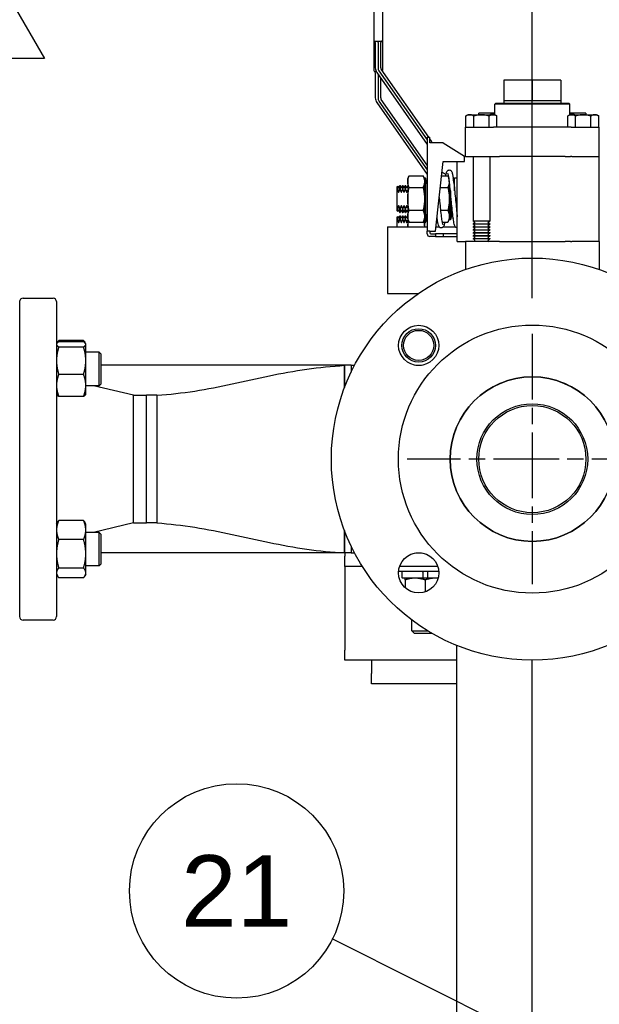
# Paper-space layout 'SHEET_3' of a CAD drawing. Header units: inches. Extents: x 3 to 360, y 8 to 227.
# Tile 12 of 117: x 61 to 72, y 94 to 113. Entities that reach past the tile are written whole.
import ezdxf

# ---------------------------------------------------------------- set-up
doc = ezdxf.new("R2010")
doc.units = ezdxf.units.IN
doc.header["$LTSCALE"] = 10.666667
doc.header["$MEASUREMENT"] = 0
doc.linetypes.add('CHAIN', pattern=[0.7087, 0.4724, -0.0591, 0.1181, -0.0591])
doc.layers.get('0').update_dxf_attribs({"lineweight": 25})
doc.layers.get('DEFPOINTS').update_dxf_attribs({"lineweight": 25})
for name, color, linetype, lineweight in [('Center Mark(ANSI)', 7, 'Continuous', 25), ('DIMEN', 7, 'Continuous', 25), ('TEXT', 7, 'Continuous', 25)]:
    doc.layers.add(name, color=color, linetype=linetype, lineweight=lineweight)
doc.styles.add('Current-ANSI', font='arial.ttf')
doc.styles.get("Standard").update_dxf_attribs({"font": 'arial.ttf'})
doc.dimstyles.new('DEFAULT-ANSI', dxfattribs={"dimscale": 10.666667, "dimtxt": 0.125, "dimasz": 0.1875, "dimexe": 0.125, "dimexo": 0.0625, "dimgap": 0.031496, "dimtad": 0, "dimtih": 1, "dimtoh": 1, "dimrnd": 1e-08, "dimzin": 4, "dimdsep": 46, "dimtxsty": 'Standard', "dimblk": 'Filled-1', "dimcen": 0.09, "dimdle": 0.393701, "dimclrd": 256, "dimclre": 256, "dimclrt": 256, "dimadec": 0, "dimazin": 1, "dimtfac": 1.504, "dimtofl": 0, "dimtmove": 0, "dimatfit": 3, "dimldrblk": 'Filled-1', "dimfxl": 1, "dimtolj": 1, "dimtzin": 4, "dimlwd": 25, "dimlwe": 25, "dimarcsym": 0})

# ---------------------------------------------------------------- blocks, each defined once
blk = doc.blocks.new('Filled-1')
at = {"color": 0}
for p, q in [((0, 0), (-1, 0.25)), ((-1, 0.25), (-1, -0.25)), ((-1, 0), (0, 0)), ((-1, -0.25), (0, 0))]:
    blk.add_line(p, q, dxfattribs=at)
at = {"color": 0, "flags": 128}
blk.add_lwpolyline([(-1, -0.25), (0, 0), (-1, 0.25), (-1, -0.25)], dxfattribs=at)
at = {"color": 0}
blk.add_solid([(-1, -0.25), (0, 0), (-1, 0.25), (-1, -0.25)], dxfattribs=at)
blk = doc.blocks.new('*D62')
at = {"layer": 'DEFPOINTS', "color": 0, "linetype": 'Continuous'}
for p in [(70.554, 116.495), (70.554, 106.935), (52.799, 105.933)]:
    blk.add_point(p, dxfattribs=at)
at = {"layer": 'DIMEN', "linetype": 'Continuous', "lineweight": 25}
for p, q in [((52.799, 106.6), (52.799, 117.828)), ((70.554, 107.602), (70.554, 117.828)), ((54.799, 116.495), (59.774, 116.495)), ((68.554, 116.495), (64.819, 116.495))]:
    blk.add_line(p, q, dxfattribs=at)
at = {"layer": 'DIMEN', "linetype": 'Continuous', "lineweight": 25, "xscale": 2, "yscale": 2, "zscale": 2, "rotation": 180}
blk.add_blockref('Filled-1', (52.799, 116.495), dxfattribs=at)
at = {"layer": 'DIMEN', "linetype": 'Continuous', "lineweight": 25, "xscale": 2, "yscale": 2, "zscale": 2}
blk.add_blockref('Filled-1', (70.554, 116.495), dxfattribs=at)
at = {"layer": 'DIMEN', "linetype": 'Continuous', "lineweight": 25, "insert": (60.11, 117.176), "char_height": 1.3333, "attachment_point": 1}
blk.add_mtext('\\A1;17.76', dxfattribs=at)
blk = doc.blocks.new('*D63')
at = {"layer": 'DEFPOINTS', "color": 0, "linetype": 'Continuous'}
for p in [(88.309, 120.211), (52.799, 105.933), (88.309, 105.933)]:
    blk.add_point(p, dxfattribs=at)
at = {"layer": 'DIMEN', "linetype": 'Continuous', "lineweight": 25}
for p, q in [((52.799, 106.6), (52.799, 121.545)), ((88.309, 106.6), (88.309, 121.545)), ((54.799, 120.211), (69.338, 120.211)), ((86.309, 120.211), (74.251, 120.211))]:
    blk.add_line(p, q, dxfattribs=at)
at = {"layer": 'DIMEN', "linetype": 'Continuous', "lineweight": 25, "xscale": 2, "yscale": 2, "zscale": 2, "rotation": 180}
blk.add_blockref('Filled-1', (52.799, 120.211), dxfattribs=at)
at = {"layer": 'DIMEN', "linetype": 'Continuous', "lineweight": 25, "xscale": 2, "yscale": 2, "zscale": 2}
blk.add_blockref('Filled-1', (88.309, 120.211), dxfattribs=at)
at = {"layer": 'DIMEN', "linetype": 'Continuous', "lineweight": 25, "insert": (69.674, 120.893), "char_height": 1.3333, "attachment_point": 1}
blk.add_mtext('\\A1;35.51', dxfattribs=at)
blk = doc.blocks.new('Balloon142')
at = {"layer": 'DIMEN', "linetype": 'Continuous', "lineweight": 25}
for p, q in [((6.8077, 8.6955), (6.2642, 8.9676)), ((6.8217, 8.7235), (6.7937, 8.6676)), ((6.9195, 8.6396), (6.8217, 8.7235)), ((6.8077, 8.6955), (6.9195, 8.6396)), ((6.7937, 8.6676), (6.9195, 8.6396))]:
    blk.add_line(p, q, dxfattribs=at)
at = {"layer": 'DIMEN', "linetype": 'Continuous', "lineweight": 25, "flags": 128}
blk.add_lwpolyline([(6.7937, 8.6676), (6.9195, 8.6396), (6.8217, 8.7235), (6.7937, 8.6676)], dxfattribs=at)
at = {"layer": 'DIMEN'}
blk.add_circle((6.0971, 9.0512), 0.1875, dxfattribs=at)
blk.add_solid([(6.7937, 8.6676), (6.9195, 8.6396), (6.8217, 8.7235), (6.7937, 8.6676)], dxfattribs=at)
at = {"layer": 'DIMEN', "insert": (6.0971, 9.0512), "char_height": 0.125, "attachment_point": 5, "style": 'Current-ANSI'}
blk.add_mtext('21', dxfattribs=at)
blk = doc.blocks.new('Revision Tag5')
at = {"layer": 'TEXT'}
for p, q in [((5.3391, 10.5069), (5.55, 10.8723)), ((5.55, 10.8723), (5.761, 10.5069)), ((5.761, 10.5069), (5.3391, 10.5069))]:
    blk.add_line(p, q, dxfattribs=at)
at = {"layer": 'TEXT', "insert": (5.5214, 10.566), "char_height": 0.125, "attachment_point": 7, "style": 'Current-ANSI'}
blk.add_mtext('1', dxfattribs=at)

psp = doc.layouts.new('SHEET_3')

# ---------------------------------------------------------------- linework, layer by layer
for p, q in [((67.599, 115.312), (67.599, 112.412)), ((67.759, 115.312), (67.759, 112.412)), ((67.599, 112.41), (67.599, 111.85)), ((67.739, 112.392), (67.619, 112.392)), ((67.759, 112.412), (67.759, 111.85)), ((67.624, 112.372), (67.624, 111.899)), ((67.674, 112.372), (67.674, 111.899)), ((67.724, 111.899), (67.724, 112.372)), ((67.692, 111.842), (68.591, 110.558)), ((68.621, 110.602), (67.733, 111.871)), ((67.641, 111.83), (67.619, 111.83)), ((67.624, 111.81), (67.624, 111.337)), ((67.651, 111.813), (68.591, 110.471)), ((67.674, 111.781), (67.674, 111.337)), ((67.724, 111.337), (67.724, 111.709)), ((70.554, 111.666), (70.024, 111.666)), ((70.024, 111.666), (70.024, 111.286)), ((70.554, 111.666), (70.554, 111.286)), ((71.084, 111.666), (70.554, 111.666)), ((71.084, 111.666), (71.084, 111.286)), ((68.591, 110.083), (67.733, 111.308)), ((70.024, 111.286), (70.271, 111.286)), ((70.024, 111.286), (70.024, 111.286)), ((70.024, 111.286), (70.024, 111.242)), ((70.271, 111.286), (70.307, 111.286)), ((70.307, 111.286), (70.554, 111.286)), ((70.554, 111.286), (70.801, 111.286)), ((70.801, 111.286), (70.837, 111.286)), ((70.837, 111.286), (71.084, 111.286)), ((71.084, 111.286), (71.085, 111.286)), ((71.085, 111.286), (71.085, 111.242)), ((67.651, 111.251), (68.591, 109.908)), ((67.692, 111.279), (68.591, 109.996)), ((69.874, 111.242), (69.854, 111.222)), ((71.254, 111.222), (69.854, 111.222)), ((69.854, 111.022), (69.854, 111.222)), ((69.874, 111.242), (71.234, 111.242)), ((71.234, 111.242), (71.254, 111.222)), ((71.254, 111.022), (71.254, 111.222)), ((69.354, 111.022), (69.316, 111)), ((69.316, 110.792), (69.316, 111)), ((69.354, 111.022), (69.604, 111.022)), ((69.46, 110.792), (69.46, 111)), ((69.854, 111.055), (69.554, 111.055)), ((69.604, 111.022), (69.854, 111.022)), ((69.749, 110.792), (69.749, 111)), ((69.854, 111.022), (69.893, 111)), ((69.893, 110.792), (69.893, 111)), ((71.254, 111.022), (71.216, 111)), ((71.216, 110.792), (71.216, 111)), ((71.554, 111.055), (71.254, 111.055)), ((71.254, 111.022), (71.504, 111.022)), ((71.36, 110.792), (71.36, 111)), ((71.504, 111.022), (71.754, 111.022)), ((71.649, 110.792), (71.649, 111)), ((71.754, 111.022), (71.793, 111)), ((71.793, 110.792), (71.793, 111)), ((69.304, 110.792), (69.828, 110.792)), ((69.304, 110.242), (69.304, 110.792)), ((69.94, 110.792), (69.828, 110.792)), ((71.169, 110.792), (69.94, 110.792)), ((71.281, 110.792), (71.169, 110.792)), ((71.281, 110.792), (71.804, 110.792)), ((71.804, 110.242), (71.804, 110.792)), ((68.591, 110.602), (68.591, 108.852)), ((68.591, 110.602), (68.641, 110.602)), ((68.641, 110.502), (68.641, 110.602)), ((68.673, 110.528), (68.641, 110.574)), ((68.891, 110.502), (68.641, 110.502)), ((68.891, 110.502), (69.291, 110.252)), ((69.291, 110.152), (69.291, 110.252)), ((69.304, 110.242), (69.291, 110.242)), ((69.304, 110.242), (69.828, 110.242)), ((69.448, 110.242), (69.448, 109.039)), ((69.761, 110.242), (69.761, 109.039)), ((69.828, 110.242), (69.94, 110.242)), ((71.169, 110.242), (69.94, 110.242)), ((71.169, 110.242), (71.264, 110.242)), ((71.292, 110.242), (71.264, 110.242)), ((71.292, 110.242), (71.804, 110.242)), ((71.292, 110.242), (71.804, 110.242)), ((71.804, 108.662), (71.804, 110.242)), ((68.747, 108.852), (68.891, 110.152)), ((68.891, 110.152), (69.291, 110.152)), ((69.154, 108.662), (69.154, 110.152)), ((68.228, 109.827), (68.255, 109.886)), ((68.228, 109.827), (68.228, 109.077)), ((68.255, 109.886), (68.514, 109.886)), ((68.541, 109.827), (68.514, 109.886)), ((68.541, 109.842), (68.541, 109.062)), ((68.561, 109.842), (68.541, 109.842)), ((68.561, 109.842), (68.561, 109.062)), ((68.591, 109.732), (68.561, 109.842)), ((68.862, 109.886), (68.977, 109.886)), ((68.891, 109.94), (68.868, 109.94)), ((68.891, 109.94), (68.943, 109.908)), ((68.996, 109.846), (68.977, 109.886)), ((69.079, 109.825), (69.084, 109.842)), ((69.084, 109.788), (69.084, 109.842)), ((69.084, 109.842), (69.104, 109.842)), ((69.104, 109.607), (69.104, 109.842)), ((69.104, 109.607), (69.104, 109.842)), ((69.154, 109.842), (69.104, 109.842)), ((68.034, 109.672), (68.046, 109.688)), ((68.034, 109.578), (68.034, 109.672)), ((68.046, 109.688), (68.046, 109.605)), ((68.053, 109.675), (68.046, 109.688)), ((68.066, 109.675), (68.081, 109.702)), ((68.081, 109.626), (68.081, 109.702)), ((68.081, 109.702), (68.087, 109.702)), ((68.087, 109.702), (68.087, 109.626)), ((68.103, 109.675), (68.087, 109.702)), ((68.116, 109.675), (68.131, 109.702)), ((68.131, 109.626), (68.131, 109.702)), ((68.131, 109.702), (68.137, 109.702)), ((68.137, 109.702), (68.137, 109.626)), ((68.153, 109.675), (68.137, 109.702)), ((68.166, 109.675), (68.181, 109.702)), ((68.181, 109.626), (68.181, 109.702)), ((68.181, 109.702), (68.187, 109.702)), ((68.187, 109.702), (68.187, 109.626)), ((68.203, 109.675), (68.187, 109.702)), ((68.216, 109.675), (68.228, 109.697)), ((68.255, 109.669), (68.514, 109.669)), ((68.838, 109.669), (68.977, 109.669)), ((69.004, 109.786), (69.004, 109.062)), ((68.034, 109.327), (68.034, 109.578)), ((68.081, 109.626), (68.087, 109.626)), ((68.131, 109.626), (68.137, 109.626)), ((68.181, 109.626), (68.187, 109.626)), ((69.024, 109.607), (69.024, 109.062)), ((68.034, 109.233), (68.034, 109.327)), ((68.046, 109.3), (68.046, 109.217)), ((68.087, 109.279), (68.081, 109.279)), ((68.081, 109.202), (68.081, 109.279)), ((68.087, 109.279), (68.087, 109.202)), ((68.137, 109.279), (68.131, 109.279)), ((68.131, 109.202), (68.131, 109.279)), ((68.137, 109.279), (68.137, 109.202)), ((68.187, 109.279), (68.181, 109.279)), ((68.181, 109.202), (68.181, 109.279)), ((68.187, 109.279), (68.187, 109.202)), ((69.054, 109.298), (69.054, 109.172)), ((69.054, 109.172), (69.054, 109.298)), ((68.034, 109.233), (68.046, 109.217)), ((68.034, 109.109), (68.046, 109.126)), ((68.034, 109.015), (68.034, 109.109)), ((68.053, 109.23), (68.046, 109.217)), ((68.046, 109.126), (68.046, 109.042)), ((68.053, 109.113), (68.046, 109.126)), ((68.066, 109.23), (68.081, 109.202)), ((68.066, 109.113), (68.081, 109.14)), ((68.081, 109.202), (68.087, 109.202)), ((68.081, 109.063), (68.081, 109.14)), ((68.081, 109.14), (68.087, 109.14)), ((68.103, 109.23), (68.087, 109.202)), ((68.087, 109.14), (68.087, 109.063)), ((68.103, 109.113), (68.087, 109.14)), ((68.116, 109.23), (68.131, 109.202)), ((68.116, 109.113), (68.131, 109.14)), ((68.131, 109.202), (68.137, 109.202)), ((68.131, 109.063), (68.131, 109.14)), ((68.131, 109.14), (68.137, 109.14)), ((68.153, 109.23), (68.137, 109.202)), ((68.137, 109.14), (68.137, 109.063)), ((68.153, 109.113), (68.137, 109.14)), ((68.166, 109.23), (68.181, 109.202)), ((68.166, 109.113), (68.181, 109.14)), ((68.181, 109.202), (68.187, 109.202)), ((68.181, 109.063), (68.181, 109.14)), ((68.181, 109.14), (68.187, 109.14)), ((68.203, 109.23), (68.187, 109.202)), ((68.187, 109.14), (68.187, 109.063)), ((68.203, 109.113), (68.187, 109.14)), ((68.216, 109.23), (68.228, 109.207)), ((68.216, 109.113), (68.228, 109.135)), ((68.514, 109.236), (68.255, 109.236)), ((68.591, 109.172), (68.561, 109.062)), ((68.581, 109.063), (68.581, 109.135)), ((68.582, 109.14), (68.587, 109.14)), ((68.587, 109.14), (68.587, 109.063)), ((68.591, 109.133), (68.587, 109.14)), ((68.977, 109.236), (68.841, 109.236)), ((69.054, 109.172), (69.024, 109.062)), ((69.054, 109.172), (69.079, 109.082)), ((67.854, 108.93), (68.591, 108.93)), ((67.854, 108.93), (67.854, 107.69)), ((68.034, 108.93), (68.034, 109.015)), ((68.081, 109.063), (68.087, 109.063)), ((68.131, 109.063), (68.137, 109.063)), ((68.181, 109.063), (68.187, 109.063)), ((68.228, 109.077), (68.255, 109.019)), ((68.228, 109.077), (68.228, 108.93)), ((68.255, 109.019), (68.514, 109.019)), ((68.541, 109.077), (68.514, 109.019)), ((68.541, 109.062), (68.541, 108.93)), ((68.561, 109.062), (68.541, 109.062)), ((68.581, 109.063), (68.587, 109.063)), ((68.755, 108.93), (68.818, 108.93)), ((68.765, 109.019), (68.789, 109.019)), ((68.87, 109.019), (68.977, 109.019)), ((68.89, 108.93), (69.118, 108.93)), ((69.004, 109.077), (68.977, 109.019)), ((69.024, 109.062), (69.004, 109.062)), ((69.761, 109.039), (69.448, 109.039)), ((69.478, 109.022), (69.448, 109.039)), ((69.478, 109.008), (69.448, 108.99)), ((69.448, 108.99), (69.761, 108.99)), ((69.448, 108.99), (69.448, 108.983)), ((69.761, 108.983), (69.448, 108.983)), ((69.478, 108.966), (69.448, 108.983)), ((69.478, 108.952), (69.448, 108.935)), ((69.448, 108.935), (69.761, 108.935)), ((69.448, 108.935), (69.448, 108.928)), ((69.761, 108.928), (69.448, 108.928)), ((69.478, 108.91), (69.448, 108.928)), ((69.73, 109.022), (69.761, 109.039)), ((69.73, 109.008), (69.761, 108.99)), ((69.73, 108.966), (69.761, 108.983)), ((69.73, 108.952), (69.761, 108.935)), ((69.73, 108.91), (69.761, 108.928)), ((69.761, 108.99), (69.761, 108.983)), ((69.761, 108.935), (69.761, 108.928)), ((68.591, 108.802), (68.591, 108.852)), ((68.641, 108.852), (68.591, 108.852)), ((68.641, 108.852), (68.747, 108.852)), ((68.641, 108.852), (68.641, 108.822)), ((68.747, 108.752), (68.641, 108.752)), ((68.661, 108.802), (68.747, 108.802)), ((68.747, 108.802), (68.747, 108.752)), ((68.891, 108.802), (68.747, 108.802)), ((68.747, 108.752), (68.891, 108.752)), ((68.891, 108.802), (68.891, 108.752)), ((69.154, 108.802), (68.891, 108.802)), ((68.891, 108.752), (69.154, 108.752)), ((69.478, 108.897), (69.448, 108.879)), ((69.448, 108.879), (69.761, 108.879)), ((69.448, 108.879), (69.448, 108.872)), ((69.761, 108.872), (69.448, 108.872)), ((69.478, 108.855), (69.448, 108.872)), ((69.478, 108.841), (69.448, 108.824)), ((69.448, 108.824), (69.761, 108.824)), ((69.448, 108.824), (69.448, 108.817)), ((69.761, 108.817), (69.448, 108.817)), ((69.478, 108.799), (69.448, 108.817)), ((69.478, 108.785), (69.448, 108.768)), ((69.448, 108.768), (69.761, 108.768)), ((69.448, 108.768), (69.448, 108.761)), ((69.761, 108.761), (69.448, 108.761)), ((69.478, 108.744), (69.448, 108.761)), ((69.478, 108.73), (69.448, 108.713)), ((69.73, 108.897), (69.761, 108.879)), ((69.73, 108.855), (69.761, 108.872)), ((69.73, 108.841), (69.761, 108.824)), ((69.73, 108.799), (69.761, 108.817)), ((69.73, 108.785), (69.761, 108.768)), ((69.73, 108.744), (69.761, 108.761)), ((69.73, 108.73), (69.761, 108.713)), ((69.761, 108.879), (69.761, 108.872)), ((69.761, 108.824), (69.761, 108.817)), ((69.761, 108.768), (69.761, 108.761)), ((69.154, 108.662), (69.304, 108.662)), ((69.828, 108.662), (69.304, 108.662)), ((69.304, 108.662), (69.304, 108.135)), ((69.448, 108.713), (69.761, 108.713)), ((69.448, 108.713), (69.448, 108.706)), ((69.761, 108.706), (69.448, 108.706)), ((69.478, 108.688), (69.448, 108.706)), ((69.478, 108.674), (69.457, 108.662)), ((69.73, 108.688), (69.761, 108.706)), ((69.73, 108.674), (69.751, 108.662)), ((69.761, 108.713), (69.761, 108.706)), ((69.94, 108.662), (69.828, 108.662)), ((69.94, 108.662), (71.169, 108.662)), ((71.264, 108.662), (71.169, 108.662)), ((71.264, 108.662), (71.292, 108.662)), ((71.804, 108.662), (71.292, 108.662)), ((71.804, 108.662), (71.292, 108.662)), ((71.804, 108.662), (71.804, 108.135)), ((67.854, 107.69), (68.43, 107.69)), ((60.987, 101.662), (60.987, 107.537)), ((61.049, 107.6), (61.612, 107.6)), ((61.674, 107.537), (61.674, 101.662)), ((61.674, 106.748), (61.679, 106.756)), ((61.679, 106.756), (61.691, 106.777)), ((62.179, 106.812), (61.716, 106.812)), ((62.179, 106.789), (61.716, 106.789)), ((62.217, 106.756), (62.205, 106.777)), ((62.221, 106.748), (62.217, 106.756)), ((62.221, 106.74), (62.221, 106.748)), ((62.221, 106.436), (62.221, 106.74)), ((62.179, 106.691), (61.716, 106.691)), ((62.471, 106.592), (62.221, 106.592)), ((62.471, 105.967), (62.471, 106.592)), ((62.502, 106.561), (62.471, 106.592)), ((62.502, 106.561), (62.502, 105.998)), ((62.221, 105.975), (62.221, 106.436)), ((67.049, 106.35), (62.502, 106.35)), ((67.049, 106.35), (67.049, 105.933)), ((67.049, 105.933), (67.049, 106.35)), ((67.174, 106.35), (67.049, 106.35)), ((67.174, 106.35), (67.174, 106.224)), ((67.174, 106.35), (67.238, 106.35)), ((67.174, 106.35), (67.174, 106.224)), ((68.381, 106.35), (68.485, 106.35)), ((62.179, 106.181), (61.716, 106.181)), ((62.221, 105.811), (62.221, 105.975)), ((62.471, 105.967), (62.221, 105.967)), ((63.112, 105.79), (62.367, 105.967)), ((62.502, 105.998), (62.471, 105.967)), ((61.674, 105.811), (61.679, 105.803)), ((62.221, 105.811), (62.217, 105.803)), ((63.112, 103.41), (63.112, 105.79)), ((63.112, 105.79), (63.353, 105.79)), ((63.353, 103.41), (63.353, 105.79)), ((63.353, 103.41), (63.353, 105.79)), ((63.549, 105.79), (63.353, 105.79)), ((63.549, 105.79), (63.549, 103.41)), ((63.549, 105.79), (63.549, 103.41)), ((62.179, 105.769), (61.716, 105.769)), ((61.674, 103.389), (61.691, 103.418)), ((62.179, 103.453), (61.716, 103.453)), ((62.221, 103.389), (62.205, 103.418)), ((62.221, 103.277), (62.221, 103.389)), ((63.112, 103.41), (62.367, 103.233)), ((63.112, 103.41), (63.353, 103.41)), ((63.549, 103.41), (63.353, 103.41)), ((62.221, 102.835), (62.221, 103.277)), ((62.471, 103.233), (62.221, 103.233)), ((62.471, 102.608), (62.471, 103.233)), ((62.502, 103.202), (62.471, 103.233)), ((67.049, 103.267), (67.049, 102.85)), ((67.049, 102.85), (67.049, 103.267)), ((62.179, 103.102), (61.716, 103.102)), ((62.502, 103.202), (62.502, 102.639)), ((67.049, 102.85), (62.502, 102.85)), ((67.174, 102.85), (67.049, 102.85)), ((67.054, 102.85), (67.054, 102.79)), ((67.174, 102.976), (67.174, 102.85)), ((67.174, 102.976), (67.174, 102.85)), ((67.174, 102.85), (67.238, 102.85)), ((68.381, 102.85), (68.485, 102.85)), ((62.221, 102.479), (62.221, 102.835)), ((67.054, 102.6), (67.054, 102.79)), ((62.179, 102.569), (61.716, 102.569)), ((62.471, 102.608), (62.221, 102.608)), ((62.221, 102.452), (62.221, 102.479)), ((62.502, 102.639), (62.471, 102.608)), ((67.382, 102.6), (67.054, 102.6)), ((67.054, 102.6), (67.054, 102.35)), ((68.807, 102.505), (68.059, 102.505)), ((68.788, 102.6), (68.078, 102.6)), ((68.12, 102.491), (68.12, 102.394)), ((68.512, 102.491), (68.512, 102.394)), ((68.597, 102.491), (68.597, 102.394)), ((61.674, 102.452), (61.691, 102.423)), ((62.179, 102.388), (61.716, 102.388)), ((62.221, 102.452), (62.205, 102.423)), ((67.054, 102.35), (67.054, 101.04)), ((68.512, 102.38), (68.134, 102.38)), ((68.179, 102.346), (68.179, 102.202)), ((68.597, 102.38), (68.512, 102.38)), ((68.554, 102.346), (68.554, 102.124)), ((68.795, 102.38), (68.597, 102.38)), ((61.049, 101.6), (61.612, 101.6)), ((68.304, 101.4), (68.304, 101.6)), ((68.304, 101.4), (68.599, 101.4)), ((68.354, 101.35), (68.304, 101.4)), ((68.683, 101.35), (68.354, 101.35)), ((67.054, 100.85), (67.054, 101.04)), ((69.14, 101.127), (69.14, 68.097)), ((69.14, 100.85), (67.054, 100.85)), ((67.554, 100.85), (67.554, 100.602)), ((70.554, 68.097), (70.554, 100.85)), ((67.554, 100.412), (67.554, 100.602)), ((69.14, 100.412), (67.554, 100.412))]:
    psp.add_line(p, q)
for centre, radius in [((70.554, 104.6), 3.75), ((70.554, 104.6), 2.5), ((68.433, 106.721), 0.375), ((68.433, 106.721), 0.312), ((68.433, 106.721), 0.281), ((70.554, 104.6), 1.535), ((70.554, 104.6), 1.534), ((70.554, 104.6), 1.033), ((70.554, 104.6), 1.033), ((70.554, 104.6), 1), ((68.433, 102.479), 0.375)]:
    psp.add_circle(centre, radius)
for centre, radius, start, end in [((67.619, 112.412), 0.02, 180, 270), ((67.619, 112.41), 0.02, 180, 247.9757), ((67.604, 112.372), 0.02, 0, 67.9757), ((67.654, 112.372), 0.02, 0, 90), ((67.744, 112.372), 0.02, 97.1808, 180), ((67.739, 112.412), 0.02, 270, 0), ((67.739, 112.412), 0.02, 277.1808, 0), ((67.619, 111.85), 0.02, 180, 270), ((67.619, 111.847), 0.02, 180, 247.9757), ((67.774, 111.899), 0.15, 180, 215), ((67.774, 111.899), 0.1, 180, 215), ((67.774, 111.899), 0.05, 180, 215), ((67.739, 111.85), 0.02, 325.2993, 0), ((67.739, 111.85), 0.02, 325.85, 0), ((67.604, 111.81), 0.02, 0, 67.9757), ((67.774, 111.337), 0.15, 180, 215), ((67.774, 111.337), 0.1, 180, 215), ((67.774, 111.337), 0.05, 180, 215), ((68.591, 110.471), 0.1, 18.3789, 35), ((68.059, 109.679), 0.00722, 210, 330), ((68.109, 109.679), 0.00722, 210, 330), ((68.159, 109.679), 0.00722, 210, 330), ((68.209, 109.679), 0.00722, 210, 330), ((68.059, 109.226), 0.00722, 30, 150), ((68.059, 109.116), 0.00722, 210, 330), ((68.109, 109.226), 0.00722, 30, 150), ((68.109, 109.116), 0.00722, 210, 330), ((68.159, 109.226), 0.00722, 30, 150), ((68.159, 109.116), 0.00722, 210, 330), ((68.209, 109.226), 0.00722, 30, 150), ((68.209, 109.116), 0.00722, 210, 330), ((69.474, 109.015), 0.00802, 300, 60), ((69.474, 108.959), 0.00802, 300, 60), ((69.474, 108.904), 0.00802, 300, 60), ((69.734, 109.015), 0.00802, 120, 240), ((69.734, 108.959), 0.00802, 120, 240), ((69.734, 108.904), 0.00802, 120, 240), ((68.641, 108.802), 0.05, 180, 270), ((68.661, 108.822), 0.02, 180, 270), ((69.474, 108.848), 0.00802, 300, 60), ((69.474, 108.792), 0.00802, 300, 60), ((69.474, 108.737), 0.00802, 300, 60), ((69.734, 108.848), 0.00802, 120, 240), ((69.734, 108.792), 0.00802, 120, 240), ((69.734, 108.737), 0.00802, 120, 240), ((69.474, 108.681), 0.00802, 300, 60), ((69.734, 108.681), 0.00802, 120, 240), ((61.049, 107.537), 0.0625, 90, 180), ((61.612, 107.537), 0.0625, 0, 90), ((70.554, 104.6), 1.534, 0, 180), ((70.554, 104.6), 1.534, 180, 0), ((68.134, 102.491), 0.0143, 90, 180), ((68.134, 102.394), 0.0143, 180, 270), ((61.049, 101.662), 0.0625, 180, 270), ((61.612, 101.662), 0.0625, 270, 0)]:
    psp.add_arc(centre, radius, start, end)
for points, knots in [([(67.599, 112.412), (67.599, 112.412), (67.599, 112.412), (67.599, 112.412), (67.599, 112.412), (67.599, 112.412), (67.599, 112.411), (67.599, 112.411), (67.599, 112.411), (67.599, 112.411), (67.599, 112.411), (67.599, 112.41), (67.599, 112.41), (67.599, 112.41), (67.599, 112.41), (67.599, 112.41)], [0, 0, 0, 0, 0.00556877, 0.00556877, 0.0105885, 0.0105885, 0.01372583, 0.01372583, 0.01568666, 0.01568666, 0.01960833, 0.01960833, 0.025883, 0.025883, 0.03137333, 0.03137333, 0.03137333, 0.03137333]), ([(67.599, 111.85), (67.599, 111.85), (67.599, 111.85), (67.599, 111.85), (67.599, 111.849), (67.599, 111.849), (67.599, 111.849), (67.599, 111.849), (67.599, 111.849), (67.599, 111.848), (67.599, 111.848), (67.599, 111.848), (67.599, 111.847), (67.599, 111.847), (67.599, 111.847), (67.599, 111.847)], [0, 0, 0, 0, 0.00556877, 0.00556877, 0.0105885, 0.0105885, 0.01372583, 0.01372583, 0.01568666, 0.01568666, 0.01960833, 0.01960833, 0.025883, 0.025883, 0.03137333, 0.03137333, 0.03137333, 0.03137333]), ([(68.939, 109.886), (68.943, 109.91), (68.948, 109.93), (68.957, 109.958), (68.961, 109.968), (68.975, 109.982), (68.979, 109.985), (68.986, 109.989), (68.99, 109.99), (69.001, 109.993), (69.009, 109.993), (69.022, 109.989), (69.027, 109.986), (69.036, 109.98), (69.04, 109.976), (69.047, 109.967), (69.049, 109.961), (69.058, 109.941), (69.062, 109.924), (69.07, 109.883), (69.074, 109.862), (69.083, 109.799), (69.089, 109.753), (69.1, 109.654), (69.105, 109.601), (69.115, 109.494), (69.121, 109.439), (69.131, 109.333), (69.136, 109.281), (69.145, 109.192), (69.15, 109.153), (69.154, 109.119)], [7.404074, 7.404074, 7.404074, 7.404074, 7.756966, 7.756966, 8.007569, 8.007569, 8.069617, 8.069617, 8.118479, 8.118479, 8.199892, 8.199892, 8.273197, 8.273197, 8.35608, 8.35608, 8.483861, 8.483861, 8.830979, 8.830979, 9.11183, 9.11183, 9.558497, 9.558497, 9.978167, 9.978167, 10.390836, 10.390836, 10.799197, 10.799197, 11.153007, 11.153007, 11.153007, 11.153007]), ([(69.154, 108.912), (69.147, 108.912), (69.14, 108.914), (69.129, 108.92), (69.125, 108.923), (69.117, 108.931), (69.114, 108.935), (69.108, 108.947), (69.105, 108.954), (69.094, 108.986), (69.088, 109.018), (69.076, 109.1), (69.07, 109.15), (69.059, 109.253), (69.053, 109.306), (69.045, 109.39), (69.042, 109.421), (69.034, 109.507), (69.029, 109.562), (69.019, 109.663), (69.013, 109.711), (69.003, 109.794), (68.998, 109.831), (68.989, 109.888), (68.984, 109.909), (68.979, 109.923), (68.978, 109.925), (68.978, 109.925)], [0, 0, 0, 0, 0.078013, 0.078013, 0.152268, 0.152268, 0.247249, 0.247249, 0.433148, 0.433148, 0.924025, 0.924025, 1.407637, 1.407637, 1.825815, 1.825815, 2.063247, 2.063247, 2.478828, 2.478828, 2.884909, 2.884909, 3.286487, 3.286487, 3.677708, 3.677708, 3.814203, 3.814203, 3.814203, 3.814203]), ([(68.053, 109.584), (68.053, 109.583), (68.054, 109.582), (68.055, 109.58), (68.056, 109.579), (68.058, 109.578), (68.059, 109.578), (68.06, 109.578), (68.061, 109.578), (68.062, 109.579), (68.063, 109.58), (68.065, 109.582), (68.065, 109.583), (68.066, 109.584)], [0.01991962, 0.01991962, 0.01991962, 0.01991962, 0.02347909, 0.02347909, 0.0265162, 0.0265162, 0.02874734, 0.02874734, 0.03097849, 0.03097849, 0.0340156, 0.0340156, 0.03757507, 0.03757507, 0.03757507, 0.03757507]), ([(68.103, 109.584), (68.103, 109.583), (68.104, 109.582), (68.105, 109.58), (68.106, 109.579), (68.108, 109.578), (68.109, 109.578), (68.11, 109.578), (68.111, 109.578), (68.112, 109.579), (68.113, 109.58), (68.115, 109.582), (68.115, 109.583), (68.116, 109.584)], [0.01991962, 0.01991962, 0.01991962, 0.01991962, 0.02347909, 0.02347909, 0.0265162, 0.0265162, 0.02874734, 0.02874734, 0.03097849, 0.03097849, 0.0340156, 0.0340156, 0.03757507, 0.03757507, 0.03757507, 0.03757507]), ([(68.153, 109.584), (68.153, 109.583), (68.154, 109.582), (68.155, 109.58), (68.156, 109.579), (68.158, 109.578), (68.159, 109.578), (68.16, 109.578), (68.161, 109.578), (68.162, 109.579), (68.163, 109.58), (68.165, 109.582), (68.165, 109.583), (68.166, 109.584)], [0.01991962, 0.01991962, 0.01991962, 0.01991962, 0.02347909, 0.02347909, 0.0265162, 0.0265162, 0.02874734, 0.02874734, 0.03097849, 0.03097849, 0.0340156, 0.0340156, 0.03757507, 0.03757507, 0.03757507, 0.03757507]), ([(68.203, 109.584), (68.203, 109.583), (68.204, 109.582), (68.205, 109.58), (68.206, 109.579), (68.208, 109.578), (68.209, 109.578), (68.21, 109.578), (68.211, 109.578), (68.212, 109.579), (68.213, 109.58), (68.215, 109.582), (68.215, 109.583), (68.216, 109.584)], [0.01991962, 0.01991962, 0.01991962, 0.01991962, 0.02347909, 0.02347909, 0.0265162, 0.0265162, 0.02874734, 0.02874734, 0.03097849, 0.03097849, 0.0340156, 0.0340156, 0.03757507, 0.03757507, 0.03757507, 0.03757507]), ([(68.817, 109.48), (68.819, 109.457), (68.821, 109.433), (68.828, 109.356), (68.834, 109.303), (68.844, 109.206), (68.849, 109.161), (68.859, 109.083), (68.864, 109.05), (68.871, 109.013), (68.873, 109.003), (68.877, 108.989), (68.879, 108.983), (68.881, 108.98), (68.881, 108.979), (68.881, 108.979)], [2.042927, 2.042927, 2.042927, 2.042927, 2.223752, 2.223752, 2.632074, 2.632074, 3.037128, 3.037128, 3.43861, 3.43861, 3.628961, 3.628961, 3.800269, 3.800269, 3.867584, 3.867584, 3.867584, 3.867584]), ([(68.066, 109.321), (68.065, 109.322), (68.065, 109.323), (68.063, 109.325), (68.062, 109.326), (68.061, 109.327), (68.06, 109.327), (68.059, 109.327), (68.058, 109.327), (68.056, 109.326), (68.055, 109.325), (68.054, 109.323), (68.053, 109.322), (68.053, 109.321)], [0.01991962, 0.01991962, 0.01991962, 0.01991962, 0.02347909, 0.02347909, 0.0265162, 0.0265162, 0.02874734, 0.02874734, 0.03097849, 0.03097849, 0.0340156, 0.0340156, 0.03757507, 0.03757507, 0.03757507, 0.03757507]), ([(68.116, 109.321), (68.115, 109.322), (68.115, 109.323), (68.113, 109.325), (68.112, 109.326), (68.111, 109.327), (68.11, 109.327), (68.109, 109.327), (68.108, 109.327), (68.106, 109.326), (68.105, 109.325), (68.104, 109.323), (68.103, 109.322), (68.103, 109.321)], [0.01991962, 0.01991962, 0.01991962, 0.01991962, 0.02347909, 0.02347909, 0.0265162, 0.0265162, 0.02874734, 0.02874734, 0.03097849, 0.03097849, 0.0340156, 0.0340156, 0.03757507, 0.03757507, 0.03757507, 0.03757507]), ([(68.166, 109.321), (68.165, 109.322), (68.165, 109.323), (68.163, 109.325), (68.162, 109.326), (68.161, 109.327), (68.16, 109.327), (68.159, 109.327), (68.158, 109.327), (68.156, 109.326), (68.155, 109.325), (68.154, 109.323), (68.153, 109.322), (68.153, 109.321)], [0.01991962, 0.01991962, 0.01991962, 0.01991962, 0.02347909, 0.02347909, 0.0265162, 0.0265162, 0.02874734, 0.02874734, 0.03097849, 0.03097849, 0.0340156, 0.0340156, 0.03757507, 0.03757507, 0.03757507, 0.03757507]), ([(68.216, 109.321), (68.215, 109.322), (68.215, 109.323), (68.213, 109.325), (68.212, 109.326), (68.211, 109.327), (68.21, 109.327), (68.209, 109.327), (68.208, 109.327), (68.206, 109.326), (68.205, 109.325), (68.204, 109.323), (68.203, 109.322), (68.203, 109.321)], [0.01991962, 0.01991962, 0.01991962, 0.01991962, 0.02347909, 0.02347909, 0.0265162, 0.0265162, 0.02874734, 0.02874734, 0.03097849, 0.03097849, 0.0340156, 0.0340156, 0.03757507, 0.03757507, 0.03757507, 0.03757507]), ([(68.92, 109.019), (68.916, 108.996), (68.911, 108.978), (68.903, 108.951), (68.899, 108.941), (68.888, 108.927), (68.884, 108.923), (68.876, 108.918), (68.872, 108.916), (68.86, 108.912), (68.852, 108.912), (68.839, 108.915), (68.833, 108.917), (68.824, 108.924), (68.82, 108.927), (68.814, 108.936), (68.811, 108.941), (68.803, 108.958), (68.799, 108.971), (68.791, 109.005), (68.788, 109.024), (68.781, 109.066), (68.778, 109.086), (68.775, 109.109)], [7.351335, 7.351335, 7.351335, 7.351335, 7.676968, 7.676968, 7.920914, 7.920914, 7.997702, 7.997702, 8.054715, 8.054715, 8.136802, 8.136802, 8.209343, 8.209343, 8.288984, 8.288984, 8.4046, 8.4046, 8.695719, 8.695719, 8.979769, 8.979769, 9.210316, 9.210316, 9.210316, 9.210316]), ([(68.053, 109.021), (68.053, 109.02), (68.054, 109.019), (68.055, 109.017), (68.056, 109.016), (68.058, 109.016), (68.059, 109.015), (68.06, 109.015), (68.061, 109.016), (68.062, 109.016), (68.063, 109.017), (68.065, 109.019), (68.065, 109.02), (68.066, 109.021)], [0.01991962, 0.01991962, 0.01991962, 0.01991962, 0.02347909, 0.02347909, 0.0265162, 0.0265162, 0.02874734, 0.02874734, 0.03097849, 0.03097849, 0.0340156, 0.0340156, 0.03757507, 0.03757507, 0.03757507, 0.03757507]), ([(68.103, 109.021), (68.103, 109.02), (68.104, 109.019), (68.105, 109.017), (68.106, 109.016), (68.108, 109.016), (68.109, 109.015), (68.11, 109.015), (68.111, 109.016), (68.112, 109.016), (68.113, 109.017), (68.115, 109.019), (68.115, 109.02), (68.116, 109.021)], [0.01991962, 0.01991962, 0.01991962, 0.01991962, 0.02347909, 0.02347909, 0.0265162, 0.0265162, 0.02874734, 0.02874734, 0.03097849, 0.03097849, 0.0340156, 0.0340156, 0.03757507, 0.03757507, 0.03757507, 0.03757507]), ([(68.153, 109.021), (68.153, 109.02), (68.154, 109.019), (68.155, 109.017), (68.156, 109.016), (68.158, 109.016), (68.159, 109.015), (68.16, 109.015), (68.161, 109.016), (68.162, 109.016), (68.163, 109.017), (68.165, 109.019), (68.165, 109.02), (68.166, 109.021)], [0.01991962, 0.01991962, 0.01991962, 0.01991962, 0.02347909, 0.02347909, 0.0265162, 0.0265162, 0.02874734, 0.02874734, 0.03097849, 0.03097849, 0.0340156, 0.0340156, 0.03757507, 0.03757507, 0.03757507, 0.03757507]), ([(68.203, 109.021), (68.203, 109.02), (68.204, 109.019), (68.205, 109.017), (68.206, 109.016), (68.208, 109.016), (68.209, 109.015), (68.21, 109.015), (68.211, 109.016), (68.212, 109.016), (68.213, 109.017), (68.215, 109.019), (68.215, 109.02), (68.216, 109.021)], [0.01991962, 0.01991962, 0.01991962, 0.01991962, 0.02347909, 0.02347909, 0.0265162, 0.0265162, 0.02874734, 0.02874734, 0.03097849, 0.03097849, 0.0340156, 0.0340156, 0.03757507, 0.03757507, 0.03757507, 0.03757507]), ([(68.553, 109.021), (68.553, 109.02), (68.554, 109.019), (68.555, 109.017), (68.556, 109.016), (68.558, 109.016), (68.559, 109.015), (68.56, 109.015), (68.561, 109.016), (68.562, 109.016), (68.563, 109.017), (68.565, 109.019), (68.565, 109.02), (68.566, 109.021)], [0.01991962, 0.01991962, 0.01991962, 0.01991962, 0.02347909, 0.02347909, 0.0265162, 0.0265162, 0.02874734, 0.02874734, 0.03097849, 0.03097849, 0.0340156, 0.0340156, 0.03757507, 0.03757507, 0.03757507, 0.03757507]), ([(63.549, 105.79), (63.785, 105.809), (64.02, 105.833), (64.487, 105.908), (64.719, 105.954), (65.182, 106.053), (65.414, 106.105), (65.878, 106.201), (66.11, 106.245), (66.578, 106.312), (66.813, 106.332), (67.049, 106.35)], [0, 0, 0, 0, 1.801926, 1.801926, 3.603852, 3.603852, 5.405778, 5.405778, 7.207704, 7.207704, 9.00963, 9.00963, 9.00963, 9.00963]), ([(63.549, 103.41), (63.785, 103.391), (64.02, 103.367), (64.487, 103.292), (64.719, 103.246), (65.182, 103.147), (65.414, 103.095), (65.878, 102.999), (66.11, 102.955), (66.578, 102.887), (66.813, 102.868), (67.049, 102.85)], [0, 0, 0, 0, 1.801926, 1.801926, 3.603852, 3.603852, 5.405778, 5.405778, 7.207704, 7.207704, 9.00963, 9.00963, 9.00963, 9.00963]), ([(68.512, 102.491), (68.512, 102.492), (68.512, 102.495), (68.512, 102.498), (68.512, 102.5), (68.512, 102.502), (68.512, 102.503), (68.512, 102.505), (68.512, 102.505), (68.512, 102.505)], [0.21497365, 0.21497365, 0.21497365, 0.21497365, 0.22835326, 0.22835326, 0.2417662, 0.2417662, 0.255221, 0.255221, 0.26871299, 0.26871299, 0.26871299, 0.26871299]), ([(68.597, 102.505), (68.597, 102.505), (68.597, 102.505), (68.597, 102.503), (68.597, 102.502), (68.597, 102.5), (68.597, 102.498), (68.597, 102.495), (68.597, 102.492), (68.597, 102.491)], [0.1612343, 0.1612343, 0.1612343, 0.1612343, 0.17472629, 0.17472629, 0.18818109, 0.18818109, 0.20159403, 0.20159403, 0.21497365, 0.21497365, 0.21497365, 0.21497365]), ([(68.512, 102.38), (68.512, 102.38), (68.512, 102.38), (68.512, 102.382), (68.512, 102.383), (68.512, 102.385), (68.512, 102.387), (68.512, 102.39), (68.512, 102.392), (68.512, 102.394)], [0.1612343, 0.1612343, 0.1612343, 0.1612343, 0.17472629, 0.17472629, 0.18818109, 0.18818109, 0.20159403, 0.20159403, 0.21497365, 0.21497365, 0.21497365, 0.21497365]), ([(68.597, 102.394), (68.597, 102.392), (68.597, 102.39), (68.597, 102.387), (68.597, 102.385), (68.597, 102.383), (68.597, 102.382), (68.597, 102.38), (68.597, 102.38), (68.597, 102.38)], [0.21497365, 0.21497365, 0.21497365, 0.21497365, 0.22835326, 0.22835326, 0.2417662, 0.2417662, 0.255221, 0.255221, 0.26871299, 0.26871299, 0.26871299, 0.26871299])]:
    psp.add_open_spline(points, degree=3, knots=knots)
for points in [[(67.759, 112.412), (67.759, 112.412), (67.759, 112.412), (67.759, 112.412)], [(67.759, 111.85), (67.759, 111.85), (67.759, 111.85), (67.759, 111.85)]]:
    psp.add_open_spline(points, degree=3)
for points, weights in [([(69.46, 111), (69.388, 111.042), (69.316, 111)], [1, 1.15455095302, 1]), ([(69.604, 111.022), (69.537, 111.022), (69.46, 111)], [1, 1.03802697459, 1]), ([(69.554, 111.022), (69.554, 111.055), (69.554, 111.055)], [1.01808133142, 1.02310120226, 1]), ([(69.749, 111), (69.671, 111.022), (69.604, 111.022)], [1, 1.03802697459, 1]), ([(69.893, 111), (69.821, 111.042), (69.749, 111)], [1, 1.15455095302, 1]), ([(69.854, 111.04), (69.808, 111.033), (69.76, 111.022)], [1.01844515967, 1.01966804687, 1.01808133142]), ([(71.36, 111), (71.288, 111.042), (71.216, 111)], [1, 1.15455095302, 1]), ([(71.349, 111.022), (71.301, 111.033), (71.254, 111.04)], [1.01808133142, 1.01966804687, 1.01844515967]), ([(71.504, 111.022), (71.437, 111.022), (71.36, 111)], [1, 1.03802697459, 1]), ([(71.649, 111), (71.571, 111.022), (71.504, 111.022)], [1, 1.03802697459, 1]), ([(71.554, 111.055), (71.554, 111.055), (71.554, 111.022)], [1, 1.02310120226, 1.01808133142]), ([(71.793, 111), (71.721, 111.042), (71.649, 111)], [1, 1.15455095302, 1]), ([(68.255, 109.669), (68.205, 109.777), (68.255, 109.886)], [1, 1.15470053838, 1]), ([(68.514, 109.886), (68.565, 109.777), (68.514, 109.669)], [1, 1.15470053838, 1]), ([(68.977, 109.886), (68.993, 109.852), (68.999, 109.822)], [1, 1.0434146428, 1.06246180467]), ([(68.255, 109.236), (68.205, 109.452), (68.255, 109.669)], [1, 1.15470053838, 1]), ([(68.514, 109.669), (68.565, 109.452), (68.514, 109.236)], [1, 1.15470053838, 1]), ([(69.004, 109.789), (69.007, 109.733), (68.977, 109.669)], [1.07638239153, 1.08600275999, 1]), ([(68.977, 109.669), (69.028, 109.452), (68.977, 109.236)], [1, 1.15470053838, 1]), ([(68.034, 109.578), (68.039, 109.591), (68.046, 109.605)], [1, 1.00173233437, 1]), ([(68.046, 109.605), (68.05, 109.594), (68.053, 109.584)], [1, 1.00100414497, 1]), ([(68.066, 109.584), (68.072, 109.604), (68.081, 109.626)], [1, 1.00395941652, 1]), ([(68.087, 109.626), (68.096, 109.604), (68.103, 109.584)], [1, 1.00395941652, 1]), ([(68.116, 109.584), (68.122, 109.604), (68.131, 109.626)], [1, 1.00395941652, 1]), ([(68.137, 109.626), (68.146, 109.604), (68.153, 109.584)], [1, 1.00395941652, 1]), ([(68.166, 109.584), (68.172, 109.604), (68.181, 109.626)], [1, 1.00395941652, 1]), ([(68.187, 109.626), (68.196, 109.604), (68.203, 109.584)], [1, 1.00395941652, 1]), ([(68.216, 109.584), (68.221, 109.601), (68.228, 109.619)], [1, 1.00330746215, 1.00108920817]), ([(68.046, 109.3), (68.039, 109.314), (68.034, 109.327)], [1, 1.00173233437, 1]), ([(68.053, 109.321), (68.05, 109.311), (68.046, 109.3)], [1, 1.00100414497, 1]), ([(68.081, 109.279), (68.072, 109.301), (68.066, 109.321)], [1, 1.00395941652, 1]), ([(68.103, 109.321), (68.096, 109.301), (68.087, 109.279)], [1, 1.00395941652, 1]), ([(68.131, 109.279), (68.122, 109.301), (68.116, 109.321)], [1, 1.00395941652, 1]), ([(68.153, 109.321), (68.146, 109.301), (68.137, 109.279)], [1, 1.00395941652, 1]), ([(68.181, 109.279), (68.172, 109.301), (68.166, 109.321)], [1, 1.00395941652, 1]), ([(68.203, 109.321), (68.196, 109.301), (68.187, 109.279)], [1, 1.00395941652, 1]), ([(68.228, 109.286), (68.221, 109.304), (68.216, 109.321)], [1.00108920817, 1.00330746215, 1]), ([(68.255, 109.019), (68.205, 109.128), (68.255, 109.236)], [1, 1.15470053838, 1]), ([(68.514, 109.236), (68.565, 109.128), (68.514, 109.019)], [1, 1.15470053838, 1]), ([(68.977, 109.236), (69.028, 109.128), (68.977, 109.019)], [1, 1.15470053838, 1]), ([(68.034, 109.015), (68.039, 109.028), (68.046, 109.042)], [1, 1.00173233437, 1]), ([(68.046, 109.042), (68.05, 109.031), (68.053, 109.021)], [1, 1.00100414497, 1]), ([(68.066, 109.021), (68.072, 109.041), (68.081, 109.063)], [1, 1.00395941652, 1]), ([(68.087, 109.063), (68.096, 109.041), (68.103, 109.021)], [1, 1.00395941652, 1]), ([(68.116, 109.021), (68.122, 109.041), (68.131, 109.063)], [1, 1.00395941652, 1]), ([(68.137, 109.063), (68.146, 109.041), (68.153, 109.021)], [1, 1.00395941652, 1]), ([(68.166, 109.021), (68.172, 109.041), (68.181, 109.063)], [1, 1.00395941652, 1]), ([(68.187, 109.063), (68.196, 109.041), (68.203, 109.021)], [1, 1.00395941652, 1]), ([(68.216, 109.021), (68.221, 109.038), (68.228, 109.056)], [1, 1.00330746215, 1.00108920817]), ([(68.229, 108.93), (68.232, 108.986), (68.243, 109.046)], [1.07430468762, 1.06590112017, 1.03430988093]), ([(68.527, 109.046), (68.537, 108.986), (68.54, 108.93)], [1.03430988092, 1.06590112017, 1.07430468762]), ([(68.541, 109.054), (68.548, 109.037), (68.553, 109.021)], [1.00137504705, 1.00307380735, 1]), ([(68.566, 109.021), (68.572, 109.041), (68.581, 109.063)], [1, 1.00395941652, 1]), ([(68.587, 109.063), (68.589, 109.058), (68.591, 109.054)], [1, 1.00088560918, 1.00137504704]), ([(61.716, 106.789), (61.674, 106.763), (61.674, 106.74)], [1.10906450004, 1.0930923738, 1]), ([(61.674, 106.74), (61.674, 106.717), (61.716, 106.691)], [1, 1.0930923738, 1.10906450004]), ([(61.691, 106.777), (61.7, 106.793), (61.716, 106.812)], [1.08594679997, 1.10302287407, 1.10906450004]), ([(61.716, 106.812), (61.709, 106.796), (61.703, 106.781)], [1.10906450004, 1.10636803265, 1.10147353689]), ([(62.192, 106.781), (62.186, 106.796), (62.179, 106.812)], [1.10147353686, 1.10636803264, 1.10906450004]), ([(62.179, 106.812), (62.195, 106.793), (62.205, 106.777)], [1.10906450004, 1.10302287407, 1.08594679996]), ([(62.221, 106.74), (62.221, 106.763), (62.179, 106.789)], [1, 1.0930923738, 1.10906450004]), ([(62.179, 106.691), (62.221, 106.717), (62.221, 106.74)], [1.10906450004, 1.0930923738, 1]), ([(61.716, 106.691), (61.674, 106.554), (61.674, 106.436)], [1.10906450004, 1.0930923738, 1]), ([(62.221, 106.436), (62.221, 106.554), (62.179, 106.691)], [1, 1.0930923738, 1.10906450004]), ([(61.674, 106.436), (61.674, 106.318), (61.716, 106.181)], [1, 1.0930923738, 1.10906450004]), ([(62.179, 106.181), (62.221, 106.318), (62.221, 106.436)], [1.10906450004, 1.0930923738, 1]), ([(61.716, 106.181), (61.674, 106.071), (61.674, 105.975)], [1.10906450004, 1.0930923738, 1]), ([(62.221, 105.975), (62.221, 106.071), (62.179, 106.181)], [1, 1.0930923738, 1.10906450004]), ([(61.674, 105.975), (61.674, 105.88), (61.716, 105.769)], [1, 1.0930923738, 1.10906450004]), ([(62.179, 105.769), (62.221, 105.88), (62.221, 105.975)], [1.10906450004, 1.0930923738, 1]), ([(61.716, 105.769), (61.688, 105.787), (61.679, 105.803)], [1.10906450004, 1.09823644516, 1.0519642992]), ([(62.217, 105.803), (62.208, 105.787), (62.179, 105.769)], [1.05196429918, 1.09823644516, 1.10906450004]), ([(61.716, 103.453), (61.674, 103.359), (61.674, 103.277)], [1.10906450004, 1.0930923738, 1]), ([(61.691, 103.418), (61.7, 103.435), (61.716, 103.453)], [1.08594679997, 1.10302287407, 1.10906450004]), ([(62.179, 103.453), (62.195, 103.435), (62.205, 103.418)], [1.10906450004, 1.10302287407, 1.08594679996]), ([(62.221, 103.277), (62.221, 103.359), (62.179, 103.453)], [1, 1.0930923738, 1.10906450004]), ([(61.674, 103.277), (61.674, 103.196), (61.716, 103.102)], [1, 1.0930923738, 1.10906450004]), ([(62.179, 103.102), (62.221, 103.196), (62.221, 103.277)], [1.10906450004, 1.0930923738, 1]), ([(61.716, 103.102), (61.674, 102.959), (61.674, 102.835)], [1.10906450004, 1.0930923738, 1]), ([(62.221, 102.835), (62.221, 102.959), (62.179, 103.102)], [1, 1.0930923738, 1.10906450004]), ([(61.674, 102.835), (61.674, 102.712), (61.716, 102.569)], [1, 1.0930923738, 1.10906450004]), ([(62.179, 102.569), (62.221, 102.712), (62.221, 102.835)], [1.10906450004, 1.0930923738, 1]), ([(61.716, 102.569), (61.674, 102.521), (61.674, 102.479)], [1.10906450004, 1.0930923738, 1]), ([(61.674, 102.479), (61.674, 102.437), (61.716, 102.388)], [1, 1.0930923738, 1.10906450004]), ([(62.221, 102.479), (62.221, 102.521), (62.179, 102.569)], [1, 1.0930923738, 1.10906450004]), ([(62.179, 102.388), (62.221, 102.437), (62.221, 102.479)], [1.10906450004, 1.0930923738, 1]), ([(68.179, 102.346), (68.179, 102.38), (68.179, 102.38)], [1.10906450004, 1.0930923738, 1]), ([(68.367, 102.38), (68.28, 102.38), (68.179, 102.346)], [1, 1.0930923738, 1.10906450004]), ([(68.554, 102.346), (68.454, 102.38), (68.367, 102.38)], [1.10906450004, 1.0930923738, 1]), ([(68.742, 102.38), (68.655, 102.38), (68.554, 102.346)], [1, 1.0930923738, 1.10906450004]), ([(68.794, 102.377), (68.768, 102.38), (68.742, 102.38)], [1.04604371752, 1.02603866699, 1])]:
    psp.add_rational_spline(points, weights, degree=2)
at = {"layer": 'Center Mark(ANSI)', "linetype": 'CHAIN', "ltscale": 0.243161}
for p, q in [((70.554, 106.935), (70.554, 102.265)), ((72.89, 104.6), (68.219, 104.6))]:
    psp.add_line(p, q, dxfattribs=at)

# ---------------------------------------------------------------- block references
at = {"layer": 'DIMEN', "xscale": 10.66666666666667, "yscale": 10.66666666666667, "zscale": 10.66666666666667}
psp.add_blockref('Balloon142', (0, 0), dxfattribs=at)
at = {"layer": 'TEXT', "xscale": 10.66666666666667, "yscale": 10.66666666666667, "zscale": 10.66666666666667}
psp.add_blockref('Revision Tag5', (0, 0), dxfattribs=at)

# ---------------------------------------------------------------- dimensions: what is measured, and where the dimension line sits
at = {"layer": 'DIMEN', "linetype": 'Continuous', "lineweight": 25}
for base, p1, p2, picture, middle in [((88.309, 120.211), (52.799, 105.933), (88.309, 105.933), '*D63', (71.794, 120.211)), ((70.554276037, 116.494971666), (52.799276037, 105.933271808), (70.554276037, 106.935371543), '*D62', (62.296776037, 116.494971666))]:
    dim = psp.add_linear_dim(base=base, p1=p1, p2=p2, angle=180, dimstyle='DEFAULT-ANSI', override={"dimtih": 0, "dimtoh": 0, "dimdec": 2, "dimtp": 0, "dimtm": 0, "dimtdec": 2, "dimatfit": 1}, dxfattribs=at)
    dim.commit()
    dim.dimension.update_dxf_attribs({"geometry": picture, "text_midpoint": middle, "dimtype": 160})

doc.saveas('drawing.dxf')
